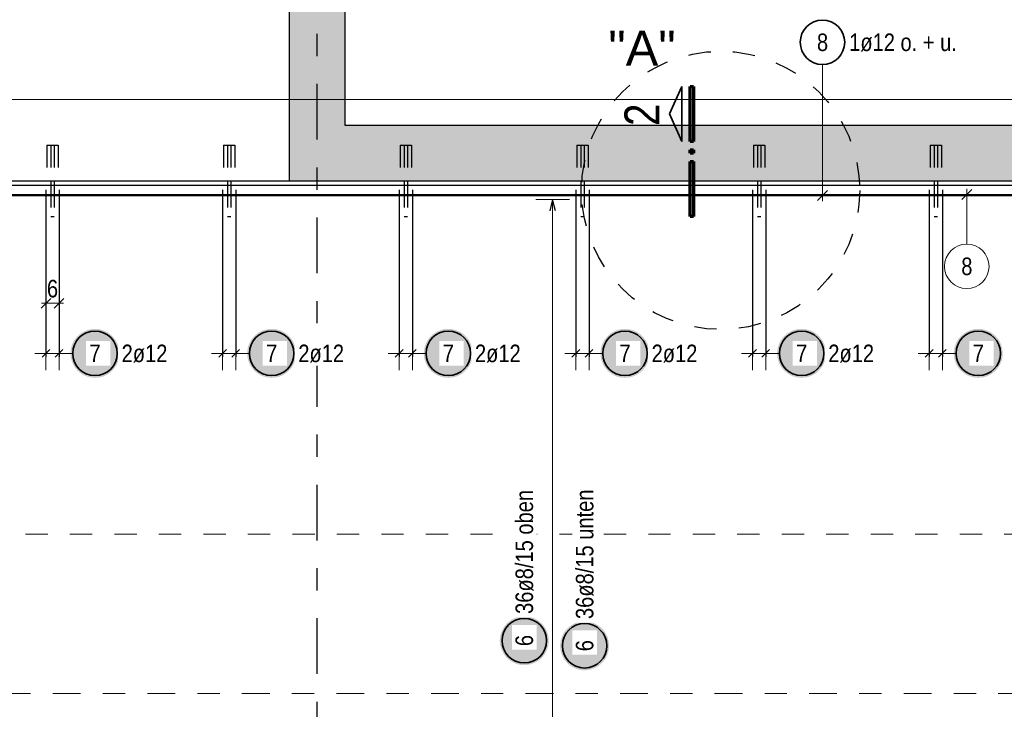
# Model space of a CAD drawing. Header units: millimetres. Extents: x 0 to 30.7, y 0 to 21.
# Tile 10 of 15: x 11.4 to 15.8, y 15.2 to 18.3. Entities that reach past the tile are written whole.
import ezdxf

# ---------------------------------------------------------------- set-up
doc = ezdxf.new("R2010")
doc.units = ezdxf.units.MM
for name, pattern in [('DASHDOT', [1, 0.5, -0.25, 0, -0.25]), ('DASHDOTX2', [2, 1, -0.5, 0, -0.5]), ('HIDDEN', [0.375, 0.25, -0.125])]:
    doc.linetypes.add(name, pattern=pattern)
doc.layers.add('Mattenbewehrung', color=7, linetype='Continuous', lineweight=20)
doc.layers.add('Schraffuren', color=7, linetype='Continuous', lineweight=20)
doc.styles.add('Arial', font='arial.ttf')
doc.styles.add('Arial Narrow', font='ARIALN.TTF')
doc.dimstyles.new('Arch_Strakon_dimstyle', dxfattribs={"dimtxt": 8.75, "dimasz": 1, "dimexe": 1.25, "dimexo": 0.0625, "dimgap": 1, "dimtad": 0, "dimdec": 5, "dimzin": 12, "dimdsep": 46, "dimtxsty": 'Arial Narrow', "dimblk": 'Arrowhead_Tick', "dimsah": 1, "dimcen": 0, "dimse1": 1, "dimse2": 1, "dimclrd": 6, "dimclrt": 2, "dimazin": 0, "dimtfac": 1, "dimtdec": 4, "dimtmove": 0, "dimatfit": 3, "dimldrblk": 'NONE', "dimfxl": 1, "dimtvp": 1, "dimtolj": 1, "dimtzin": 0, "dimlwd": 13, "dimarcsym": 2})

# ---------------------------------------------------------------- blocks, each defined once
blk = doc.blocks.new('Arrowhead_Tick')
at = {"color": 0, "linetype": 'Continuous', "lineweight": -2}
for p, q in [((0, 10), (0, -5)), ((-1, 0), (0, 0)), ((5, 0), (0, 0))]:
    blk.add_line(p, q, dxfattribs=at)
at = {"color": 2, "linetype": 'Continuous', "lineweight": 35}
blk.add_line((2.21, 2.21), (-2.21, -2.21), dxfattribs=at)
blk = doc.blocks.new('*D12')
at = {"color": 6, "linetype": 'Continuous', "lineweight": 13}
for p, q in [((11.4792, 17.025), (11.4692, 17.025)), ((11.4892, 17.025), (11.5482, 17.025)), ((11.5582, 17.025), (11.5682, 17.025))]:
    blk.add_line(p, q, dxfattribs=at)
at = {"layer": 'Defpoints', "color": 0}
for p in [(11.5482, 17.025), (11.4892, 16.7848), (11.5482, 16.7848)]:
    blk.add_point(p, dxfattribs=at)
at = {"color": 6, "lineweight": 13, "xscale": 0.01, "yscale": 0.01, "zscale": 0.01}
blk.add_blockref('Arrowhead_Tick', (11.4892, 17.025), dxfattribs=at)
at = {"color": 6, "lineweight": 13, "xscale": 0.01, "yscale": 0.01, "zscale": 0.01, "rotation": 180}
blk.add_blockref('Arrowhead_Tick', (11.5482, 17.025), dxfattribs=at)
at = {"color": 2, "lineweight": 35, "insert": (11.5187, 17.0902), "char_height": 0.07875, "attachment_point": 5, "style": 'Arial Narrow'}
blk.add_mtext('\\A1;6', dxfattribs=at)
blk = doc.blocks.new('_None')

msp = doc.modelspace()

# ---------------------------------------------------------------- hatches: boundary and pattern name
at = {"lineweight": 25, "true_color": 0xffffff}
for points in [[(11.819528, 16.8), (11.819461, 16.803839), (11.81926, 16.807673), (11.818925, 16.811498), (11.818457, 16.815309), (11.817857, 16.819101), (11.817124, 16.82287), (11.81626, 16.826611), (11.815267, 16.83032), (11.814144, 16.833992), (11.812894, 16.837622), (11.811518, 16.841207), (11.810018, 16.844741), (11.808395, 16.848221), (11.806652, 16.851642), (11.804791, 16.855), (11.802813, 16.858291), (11.800722, 16.861511), (11.79852, 16.864656), (11.796209, 16.867723), (11.793793, 16.870707), (11.791274, 16.873604), (11.788655, 16.876412), (11.78594, 16.879127), (11.783132, 16.881746), (11.780234, 16.884265), (11.777251, 16.886681), (11.774184, 16.888992), (11.771039, 16.891194), (11.767819, 16.893285), (11.764528, 16.895263), (11.76117, 16.897124), (11.757749, 16.898867), (11.754269, 16.90049), (11.750735, 16.90199), (11.74715, 16.903366), (11.74352, 16.904616), (11.739848, 16.905739), (11.736139, 16.906733), (11.732398, 16.907596), (11.728629, 16.908329), (11.724837, 16.908929), (11.721026, 16.909397), (11.717201, 16.909732), (11.713367, 16.909933), (11.709528, 16.91), (11.705689, 16.909933), (11.701855, 16.909732), (11.69803, 16.909397), (11.694219, 16.908929), (11.690427, 16.908329), (11.686658, 16.907596), (11.682916, 16.906733), (11.679208, 16.905739), (11.675536, 16.904616), (11.671906, 16.903366), (11.668321, 16.90199), (11.664787, 16.90049), (11.661307, 16.898867), (11.657886, 16.897124), (11.654528, 16.895263), (11.651237, 16.893285), (11.648017, 16.891194), (11.644871, 16.888992), (11.641805, 16.886681), (11.638821, 16.884265), (11.635923, 16.881746), (11.633115, 16.879127), (11.6304, 16.876412), (11.627782, 16.873604), (11.625263, 16.870707), (11.622847, 16.867723), (11.620536, 16.864656), (11.618334, 16.861511), (11.616243, 16.858291), (11.614265, 16.855), (11.612404, 16.851642), (11.61066, 16.848221), (11.609038, 16.844741), (11.607538, 16.841207), (11.606162, 16.837622), (11.604912, 16.833992), (11.603789, 16.83032), (11.602795, 16.826611), (11.601932, 16.82287), (11.601199, 16.819101), (11.600598, 16.815309), (11.60013, 16.811498), (11.599796, 16.807673), (11.599595, 16.803839), (11.599528, 16.8), (11.599595, 16.796161), (11.599796, 16.792327), (11.60013, 16.788502), (11.600598, 16.784691), (11.601199, 16.780899), (11.601932, 16.77713), (11.602795, 16.773389), (11.603789, 16.76968), (11.604912, 16.766008), (11.606162, 16.762378), (11.607538, 16.758793), (11.609038, 16.755259), (11.61066, 16.751779), (11.612404, 16.748358), (11.614265, 16.745), (11.616243, 16.741709), (11.618334, 16.738489), (11.620536, 16.735344), (11.622847, 16.732277), (11.625263, 16.729293), (11.627782, 16.726396), (11.6304, 16.723588), (11.633115, 16.720873), (11.635923, 16.718254), (11.638821, 16.715735), (11.641805, 16.713319), (11.644871, 16.711008), (11.648017, 16.708806), (11.651237, 16.706715), (11.654528, 16.704737), (11.657886, 16.702876), (11.661307, 16.701133), (11.664787, 16.69951), (11.668321, 16.69801), (11.671906, 16.696634), (11.675536, 16.695384), (11.679208, 16.694261), (11.682916, 16.693267), (11.686658, 16.692404), (11.690427, 16.691671), (11.694219, 16.691071), (11.69803, 16.690603), (11.701855, 16.690268), (11.705689, 16.690067), (11.709528, 16.69), (11.713367, 16.690067), (11.717201, 16.690268), (11.721026, 16.690603), (11.724837, 16.691071), (11.728629, 16.691671), (11.732398, 16.692404), (11.736139, 16.693267), (11.739848, 16.694261), (11.74352, 16.695384), (11.74715, 16.696634), (11.750735, 16.69801), (11.754269, 16.69951), (11.757749, 16.701133), (11.76117, 16.702876), (11.764528, 16.704737), (11.767819, 16.706715), (11.771039, 16.708806), (11.774184, 16.711008), (11.777251, 16.713319), (11.780234, 16.715735), (11.783132, 16.718254), (11.78594, 16.720873), (11.788655, 16.723588), (11.791274, 16.726396), (11.793793, 16.729293), (11.796209, 16.732277), (11.79852, 16.735344), (11.800722, 16.738489), (11.802813, 16.741709), (11.804791, 16.745), (11.806652, 16.748358), (11.808395, 16.751779), (11.810018, 16.755259), (11.811518, 16.758793), (11.812894, 16.762378), (11.814144, 16.766008), (11.815267, 16.76968), (11.81626, 16.773389), (11.817124, 16.77713), (11.817857, 16.780899), (11.818457, 16.784691), (11.818925, 16.788502), (11.81926, 16.792327)], [(12.613694, 16.8), (12.613627, 16.803839), (12.613427, 16.807673), (12.613092, 16.811498), (12.612624, 16.815309), (12.612023, 16.819101), (12.611291, 16.82287), (12.610427, 16.826611), (12.609433, 16.83032), (12.608311, 16.833992), (12.607061, 16.837622), (12.605685, 16.841207), (12.604184, 16.844741), (12.602562, 16.848221), (12.600819, 16.851642), (12.598957, 16.855), (12.59698, 16.858291), (12.594889, 16.861511), (12.592686, 16.864656), (12.590376, 16.867723), (12.587959, 16.870707), (12.58544, 16.873604), (12.582822, 16.876412), (12.580107, 16.879127), (12.577299, 16.881746), (12.574401, 16.884265), (12.571417, 16.886681), (12.568351, 16.888992), (12.565206, 16.891194), (12.561986, 16.893285), (12.558694, 16.895263), (12.555336, 16.897124), (12.551915, 16.898867), (12.548435, 16.90049), (12.544901, 16.90199), (12.541317, 16.903366), (12.537686, 16.904616), (12.534015, 16.905739), (12.530306, 16.906733), (12.526565, 16.907596), (12.522796, 16.908329), (12.519004, 16.908929), (12.515193, 16.909397), (12.511368, 16.909732), (12.507533, 16.909933), (12.503694, 16.91), (12.499856, 16.909933), (12.496021, 16.909732), (12.492196, 16.909397), (12.488385, 16.908929), (12.484593, 16.908329), (12.480824, 16.907596), (12.477083, 16.906733), (12.473374, 16.905739), (12.469703, 16.904616), (12.466072, 16.903366), (12.462488, 16.90199), (12.458953, 16.90049), (12.455474, 16.898867), (12.452053, 16.897124), (12.448694, 16.895263), (12.445403, 16.893285), (12.442183, 16.891194), (12.439038, 16.888992), (12.435972, 16.886681), (12.432988, 16.884265), (12.43009, 16.881746), (12.427282, 16.879127), (12.424567, 16.876412), (12.421949, 16.873604), (12.41943, 16.870707), (12.417013, 16.867723), (12.414703, 16.864656), (12.4125, 16.861511), (12.410409, 16.858291), (12.408432, 16.855), (12.40657, 16.851642), (12.404827, 16.848221), (12.403204, 16.844741), (12.401704, 16.841207), (12.400328, 16.837622), (12.399078, 16.833992), (12.397956, 16.83032), (12.396962, 16.826611), (12.396098, 16.82287), (12.395366, 16.819101), (12.394765, 16.815309), (12.394297, 16.811498), (12.393962, 16.807673), (12.393761, 16.803839), (12.393694, 16.8), (12.393761, 16.796161), (12.393962, 16.792327), (12.394297, 16.788502), (12.394765, 16.784691), (12.395366, 16.780899), (12.396098, 16.77713), (12.396962, 16.773389), (12.397956, 16.76968), (12.399078, 16.766008), (12.400328, 16.762378), (12.401704, 16.758793), (12.403204, 16.755259), (12.404827, 16.751779), (12.40657, 16.748358), (12.408432, 16.745), (12.410409, 16.741709), (12.4125, 16.738489), (12.414703, 16.735344), (12.417013, 16.732277), (12.41943, 16.729293), (12.421949, 16.726396), (12.424567, 16.723588), (12.427282, 16.720873), (12.43009, 16.718254), (12.432988, 16.715735), (12.435972, 16.713319), (12.439038, 16.711008), (12.442183, 16.708806), (12.445403, 16.706715), (12.448694, 16.704737), (12.452053, 16.702876), (12.455474, 16.701133), (12.458953, 16.69951), (12.462488, 16.69801), (12.466072, 16.696634), (12.469703, 16.695384), (12.473374, 16.694261), (12.477083, 16.693267), (12.480824, 16.692404), (12.484593, 16.691671), (12.488385, 16.691071), (12.492196, 16.690603), (12.496021, 16.690268), (12.499856, 16.690067), (12.503694, 16.69), (12.507533, 16.690067), (12.511368, 16.690268), (12.515193, 16.690603), (12.519004, 16.691071), (12.522796, 16.691671), (12.526565, 16.692404), (12.530306, 16.693267), (12.534015, 16.694261), (12.537686, 16.695384), (12.541317, 16.696634), (12.544901, 16.69801), (12.548435, 16.69951), (12.551915, 16.701133), (12.555336, 16.702876), (12.558694, 16.704737), (12.561986, 16.706715), (12.565206, 16.708806), (12.568351, 16.711008), (12.571417, 16.713319), (12.574401, 16.715735), (12.577299, 16.718254), (12.580107, 16.720873), (12.582822, 16.723588), (12.58544, 16.726396), (12.587959, 16.729293), (12.590376, 16.732277), (12.592686, 16.735344), (12.594889, 16.738489), (12.59698, 16.741709), (12.598957, 16.745), (12.600819, 16.748358), (12.602562, 16.751779), (12.604184, 16.755259), (12.605685, 16.758793), (12.607061, 16.762378), (12.608311, 16.766008), (12.609433, 16.76968), (12.610427, 16.773389), (12.611291, 16.77713), (12.612023, 16.780899), (12.612624, 16.784691), (12.613092, 16.788502), (12.613427, 16.792327)], [(13.407861, 16.8), (13.407794, 16.803839), (13.407593, 16.807673), (13.407259, 16.811498), (13.406791, 16.815309), (13.40619, 16.819101), (13.405457, 16.82287), (13.404594, 16.826611), (13.4036, 16.83032), (13.402477, 16.833992), (13.401227, 16.837622), (13.399851, 16.841207), (13.398351, 16.844741), (13.396728, 16.848221), (13.394985, 16.851642), (13.393124, 16.855), (13.391146, 16.858291), (13.389055, 16.861511), (13.386853, 16.864656), (13.384542, 16.867723), (13.382126, 16.870707), (13.379607, 16.873604), (13.376989, 16.876412), (13.374274, 16.879127), (13.371466, 16.881746), (13.368568, 16.884265), (13.365584, 16.886681), (13.362518, 16.888992), (13.359372, 16.891194), (13.356152, 16.893285), (13.352861, 16.895263), (13.349503, 16.897124), (13.346082, 16.898867), (13.342602, 16.90049), (13.339068, 16.90199), (13.335483, 16.903366), (13.331853, 16.904616), (13.328181, 16.905739), (13.324473, 16.906733), (13.320731, 16.907596), (13.316962, 16.908329), (13.31317, 16.908929), (13.309359, 16.909397), (13.305534, 16.909732), (13.3017, 16.909933), (13.297861, 16.91), (13.294022, 16.909933), (13.290188, 16.909732), (13.286363, 16.909397), (13.282552, 16.908929), (13.27876, 16.908329), (13.274991, 16.907596), (13.27125, 16.906733), (13.267541, 16.905739), (13.263869, 16.904616), (13.260239, 16.903366), (13.256654, 16.90199), (13.25312, 16.90049), (13.24964, 16.898867), (13.246219, 16.897124), (13.242861, 16.895263), (13.23957, 16.893285), (13.23635, 16.891194), (13.233205, 16.888992), (13.230138, 16.886681), (13.227154, 16.884265), (13.224257, 16.881746), (13.221449, 16.879127), (13.218734, 16.876412), (13.216115, 16.873604), (13.213596, 16.870707), (13.21118, 16.867723), (13.208869, 16.864656), (13.206667, 16.861511), (13.204576, 16.858291), (13.202598, 16.855), (13.200737, 16.851642), (13.198994, 16.848221), (13.197371, 16.844741), (13.195871, 16.841207), (13.194495, 16.837622), (13.193245, 16.833992), (13.192122, 16.83032), (13.191129, 16.826611), (13.190265, 16.82287), (13.189532, 16.819101), (13.188932, 16.815309), (13.188464, 16.811498), (13.188129, 16.807673), (13.187928, 16.803839), (13.187861, 16.8), (13.187928, 16.796161), (13.188129, 16.792327), (13.188464, 16.788502), (13.188932, 16.784691), (13.189532, 16.780899), (13.190265, 16.77713), (13.191129, 16.773389), (13.192122, 16.76968), (13.193245, 16.766008), (13.194495, 16.762378), (13.195871, 16.758793), (13.197371, 16.755259), (13.198994, 16.751779), (13.200737, 16.748358), (13.202598, 16.745), (13.204576, 16.741709), (13.206667, 16.738489), (13.208869, 16.735344), (13.21118, 16.732277), (13.213596, 16.729293), (13.216115, 16.726396), (13.218734, 16.723588), (13.221449, 16.720873), (13.224257, 16.718254), (13.227154, 16.715735), (13.230138, 16.713319), (13.233205, 16.711008), (13.23635, 16.708806), (13.23957, 16.706715), (13.242861, 16.704737), (13.246219, 16.702876), (13.24964, 16.701133), (13.25312, 16.69951), (13.256654, 16.69801), (13.260239, 16.696634), (13.263869, 16.695384), (13.267541, 16.694261), (13.27125, 16.693267), (13.274991, 16.692404), (13.27876, 16.691671), (13.282552, 16.691071), (13.286363, 16.690603), (13.290188, 16.690268), (13.294022, 16.690067), (13.297861, 16.69), (13.3017, 16.690067), (13.305534, 16.690268), (13.309359, 16.690603), (13.31317, 16.691071), (13.316962, 16.691671), (13.320731, 16.692404), (13.324473, 16.693267), (13.328181, 16.694261), (13.331853, 16.695384), (13.335483, 16.696634), (13.339068, 16.69801), (13.342602, 16.69951), (13.346082, 16.701133), (13.349503, 16.702876), (13.352861, 16.704737), (13.356152, 16.706715), (13.359372, 16.708806), (13.362518, 16.711008), (13.365584, 16.713319), (13.368568, 16.715735), (13.371466, 16.718254), (13.374274, 16.720873), (13.376989, 16.723588), (13.379607, 16.726396), (13.382126, 16.729293), (13.384542, 16.732277), (13.386853, 16.735344), (13.389055, 16.738489), (13.391146, 16.741709), (13.393124, 16.745), (13.394985, 16.748358), (13.396728, 16.751779), (13.398351, 16.755259), (13.399851, 16.758793), (13.401227, 16.762378), (13.402477, 16.766008), (13.4036, 16.76968), (13.404594, 16.773389), (13.405457, 16.77713), (13.40619, 16.780899), (13.406791, 16.784691), (13.407259, 16.788502), (13.407593, 16.792327)], [(14.202028, 16.8), (14.201961, 16.803839), (14.20176, 16.807673), (14.201425, 16.811498), (14.200957, 16.815309), (14.200357, 16.819101), (14.199624, 16.82287), (14.19876, 16.826611), (14.197767, 16.83032), (14.196644, 16.833992), (14.195394, 16.837622), (14.194018, 16.841207), (14.192518, 16.844741), (14.190895, 16.848221), (14.189152, 16.851642), (14.187291, 16.855), (14.185313, 16.858291), (14.183222, 16.861511), (14.18102, 16.864656), (14.178709, 16.867723), (14.176293, 16.870707), (14.173774, 16.873604), (14.171155, 16.876412), (14.16844, 16.879127), (14.165632, 16.881746), (14.162734, 16.884265), (14.159751, 16.886681), (14.156684, 16.888992), (14.153539, 16.891194), (14.150319, 16.893285), (14.147028, 16.895263), (14.14367, 16.897124), (14.140249, 16.898867), (14.136769, 16.90049), (14.133235, 16.90199), (14.12965, 16.903366), (14.12602, 16.904616), (14.122348, 16.905739), (14.118639, 16.906733), (14.114898, 16.907596), (14.111129, 16.908329), (14.107337, 16.908929), (14.103526, 16.909397), (14.099701, 16.909732), (14.095867, 16.909933), (14.092028, 16.91), (14.088189, 16.909933), (14.084355, 16.909732), (14.08053, 16.909397), (14.076719, 16.908929), (14.072927, 16.908329), (14.069158, 16.907596), (14.065416, 16.906733), (14.061708, 16.905739), (14.058036, 16.904616), (14.054406, 16.903366), (14.050821, 16.90199), (14.047287, 16.90049), (14.043807, 16.898867), (14.040386, 16.897124), (14.037028, 16.895263), (14.033737, 16.893285), (14.030517, 16.891194), (14.027371, 16.888992), (14.024305, 16.886681), (14.021321, 16.884265), (14.018423, 16.881746), (14.015615, 16.879127), (14.0129, 16.876412), (14.010282, 16.873604), (14.007763, 16.870707), (14.005347, 16.867723), (14.003036, 16.864656), (14.000834, 16.861511), (13.998743, 16.858291), (13.996765, 16.855), (13.994904, 16.851642), (13.99316, 16.848221), (13.991538, 16.844741), (13.990038, 16.841207), (13.988662, 16.837622), (13.987412, 16.833992), (13.986289, 16.83032), (13.985295, 16.826611), (13.984432, 16.82287), (13.983699, 16.819101), (13.983098, 16.815309), (13.98263, 16.811498), (13.982296, 16.807673), (13.982095, 16.803839), (13.982028, 16.8), (13.982095, 16.796161), (13.982296, 16.792327), (13.98263, 16.788502), (13.983098, 16.784691), (13.983699, 16.780899), (13.984432, 16.77713), (13.985295, 16.773389), (13.986289, 16.76968), (13.987412, 16.766008), (13.988662, 16.762378), (13.990038, 16.758793), (13.991538, 16.755259), (13.99316, 16.751779), (13.994904, 16.748358), (13.996765, 16.745), (13.998743, 16.741709), (14.000834, 16.738489), (14.003036, 16.735344), (14.005347, 16.732277), (14.007763, 16.729293), (14.010282, 16.726396), (14.0129, 16.723588), (14.015615, 16.720873), (14.018423, 16.718254), (14.021321, 16.715735), (14.024305, 16.713319), (14.027371, 16.711008), (14.030517, 16.708806), (14.033737, 16.706715), (14.037028, 16.704737), (14.040386, 16.702876), (14.043807, 16.701133), (14.047287, 16.69951), (14.050821, 16.69801), (14.054406, 16.696634), (14.058036, 16.695384), (14.061708, 16.694261), (14.065416, 16.693267), (14.069158, 16.692404), (14.072927, 16.691671), (14.076719, 16.691071), (14.08053, 16.690603), (14.084355, 16.690268), (14.088189, 16.690067), (14.092028, 16.69), (14.095867, 16.690067), (14.099701, 16.690268), (14.103526, 16.690603), (14.107337, 16.691071), (14.111129, 16.691671), (14.114898, 16.692404), (14.118639, 16.693267), (14.122348, 16.694261), (14.12602, 16.695384), (14.12965, 16.696634), (14.133235, 16.69801), (14.136769, 16.69951), (14.140249, 16.701133), (14.14367, 16.702876), (14.147028, 16.704737), (14.150319, 16.706715), (14.153539, 16.708806), (14.156684, 16.711008), (14.159751, 16.713319), (14.162734, 16.715735), (14.165632, 16.718254), (14.16844, 16.720873), (14.171155, 16.723588), (14.173774, 16.726396), (14.176293, 16.729293), (14.178709, 16.732277), (14.18102, 16.735344), (14.183222, 16.738489), (14.185313, 16.741709), (14.187291, 16.745), (14.189152, 16.748358), (14.190895, 16.751779), (14.192518, 16.755259), (14.194018, 16.758793), (14.195394, 16.762378), (14.196644, 16.766008), (14.197767, 16.76968), (14.19876, 16.773389), (14.199624, 16.77713), (14.200357, 16.780899), (14.200957, 16.784691), (14.201425, 16.788502), (14.20176, 16.792327)], [(14.996194, 16.8), (14.996127, 16.803839), (14.995927, 16.807673), (14.995592, 16.811498), (14.995124, 16.815309), (14.994523, 16.819101), (14.993791, 16.82287), (14.992927, 16.826611), (14.991933, 16.83032), (14.990811, 16.833992), (14.989561, 16.837622), (14.988185, 16.841207), (14.986684, 16.844741), (14.985062, 16.848221), (14.983319, 16.851642), (14.981457, 16.855), (14.97948, 16.858291), (14.977389, 16.861511), (14.975186, 16.864656), (14.972876, 16.867723), (14.970459, 16.870707), (14.96794, 16.873604), (14.965322, 16.876412), (14.962607, 16.879127), (14.959799, 16.881746), (14.956901, 16.884265), (14.953917, 16.886681), (14.950851, 16.888992), (14.947706, 16.891194), (14.944486, 16.893285), (14.941194, 16.895263), (14.937836, 16.897124), (14.934415, 16.898867), (14.930935, 16.90049), (14.927401, 16.90199), (14.923817, 16.903366), (14.920186, 16.904616), (14.916515, 16.905739), (14.912806, 16.906733), (14.909065, 16.907596), (14.905296, 16.908329), (14.901504, 16.908929), (14.897693, 16.909397), (14.893868, 16.909732), (14.890033, 16.909933), (14.886194, 16.91), (14.882356, 16.909933), (14.878521, 16.909732), (14.874696, 16.909397), (14.870885, 16.908929), (14.867093, 16.908329), (14.863324, 16.907596), (14.859583, 16.906733), (14.855874, 16.905739), (14.852203, 16.904616), (14.848572, 16.903366), (14.844988, 16.90199), (14.841453, 16.90049), (14.837974, 16.898867), (14.834553, 16.897124), (14.831194, 16.895263), (14.827903, 16.893285), (14.824683, 16.891194), (14.821538, 16.888992), (14.818472, 16.886681), (14.815488, 16.884265), (14.81259, 16.881746), (14.809782, 16.879127), (14.807067, 16.876412), (14.804449, 16.873604), (14.80193, 16.870707), (14.799513, 16.867723), (14.797203, 16.864656), (14.795, 16.861511), (14.792909, 16.858291), (14.790932, 16.855), (14.78907, 16.851642), (14.787327, 16.848221), (14.785704, 16.844741), (14.784204, 16.841207), (14.782828, 16.837622), (14.781578, 16.833992), (14.780456, 16.83032), (14.779462, 16.826611), (14.778598, 16.82287), (14.777866, 16.819101), (14.777265, 16.815309), (14.776797, 16.811498), (14.776462, 16.807673), (14.776261, 16.803839), (14.776194, 16.8), (14.776261, 16.796161), (14.776462, 16.792327), (14.776797, 16.788502), (14.777265, 16.784691), (14.777866, 16.780899), (14.778598, 16.77713), (14.779462, 16.773389), (14.780456, 16.76968), (14.781578, 16.766008), (14.782828, 16.762378), (14.784204, 16.758793), (14.785704, 16.755259), (14.787327, 16.751779), (14.78907, 16.748358), (14.790932, 16.745), (14.792909, 16.741709), (14.795, 16.738489), (14.797203, 16.735344), (14.799513, 16.732277), (14.80193, 16.729293), (14.804449, 16.726396), (14.807067, 16.723588), (14.809782, 16.720873), (14.81259, 16.718254), (14.815488, 16.715735), (14.818472, 16.713319), (14.821538, 16.711008), (14.824683, 16.708806), (14.827903, 16.706715), (14.831194, 16.704737), (14.834553, 16.702876), (14.837974, 16.701133), (14.841453, 16.69951), (14.844988, 16.69801), (14.848572, 16.696634), (14.852203, 16.695384), (14.855874, 16.694261), (14.859583, 16.693267), (14.863324, 16.692404), (14.867093, 16.691671), (14.870885, 16.691071), (14.874696, 16.690603), (14.878521, 16.690268), (14.882356, 16.690067), (14.886194, 16.69), (14.890033, 16.690067), (14.893868, 16.690268), (14.897693, 16.690603), (14.901504, 16.691071), (14.905296, 16.691671), (14.909065, 16.692404), (14.912806, 16.693267), (14.916515, 16.694261), (14.920186, 16.695384), (14.923817, 16.696634), (14.927401, 16.69801), (14.930935, 16.69951), (14.934415, 16.701133), (14.937836, 16.702876), (14.941194, 16.704737), (14.944486, 16.706715), (14.947706, 16.708806), (14.950851, 16.711008), (14.953917, 16.713319), (14.956901, 16.715735), (14.959799, 16.718254), (14.962607, 16.720873), (14.965322, 16.723588), (14.96794, 16.726396), (14.970459, 16.729293), (14.972876, 16.732277), (14.975186, 16.735344), (14.977389, 16.738489), (14.97948, 16.741709), (14.981457, 16.745), (14.983319, 16.748358), (14.985062, 16.751779), (14.986684, 16.755259), (14.988185, 16.758793), (14.989561, 16.762378), (14.990811, 16.766008), (14.991933, 16.76968), (14.992927, 16.773389), (14.993791, 16.77713), (14.994523, 16.780899), (14.995124, 16.784691), (14.995592, 16.788502), (14.995927, 16.792327)], [(15.790361, 16.8), (15.790294, 16.803839), (15.790093, 16.807673), (15.789759, 16.811498), (15.789291, 16.815309), (15.78869, 16.819101), (15.787957, 16.82287), (15.787094, 16.826611), (15.7861, 16.83032), (15.784977, 16.833992), (15.783727, 16.837622), (15.782351, 16.841207), (15.780851, 16.844741), (15.779228, 16.848221), (15.777485, 16.851642), (15.775624, 16.855), (15.773646, 16.858291), (15.771555, 16.861511), (15.769353, 16.864656), (15.767042, 16.867723), (15.764626, 16.870707), (15.762107, 16.873604), (15.759489, 16.876412), (15.756774, 16.879127), (15.753966, 16.881746), (15.751068, 16.884265), (15.748084, 16.886681), (15.745018, 16.888992), (15.741872, 16.891194), (15.738652, 16.893285), (15.735361, 16.895263), (15.732003, 16.897124), (15.728582, 16.898867), (15.725102, 16.90049), (15.721568, 16.90199), (15.717983, 16.903366), (15.714353, 16.904616), (15.710681, 16.905739), (15.706973, 16.906733), (15.703231, 16.907596), (15.699462, 16.908329), (15.69567, 16.908929), (15.691859, 16.909397), (15.688034, 16.909732), (15.6842, 16.909933), (15.680361, 16.91), (15.676522, 16.909933), (15.672688, 16.909732), (15.668863, 16.909397), (15.665052, 16.908929), (15.66126, 16.908329), (15.657491, 16.907596), (15.65375, 16.906733), (15.650041, 16.905739), (15.646369, 16.904616), (15.642739, 16.903366), (15.639154, 16.90199), (15.63562, 16.90049), (15.63214, 16.898867), (15.628719, 16.897124), (15.625361, 16.895263), (15.62207, 16.893285), (15.61885, 16.891194), (15.615705, 16.888992), (15.612638, 16.886681), (15.609654, 16.884265), (15.606757, 16.881746), (15.603949, 16.879127), (15.601234, 16.876412), (15.598615, 16.873604), (15.596096, 16.870707), (15.59368, 16.867723), (15.591369, 16.864656), (15.589167, 16.861511), (15.587076, 16.858291), (15.585098, 16.855), (15.583237, 16.851642), (15.581494, 16.848221), (15.579871, 16.844741), (15.578371, 16.841207), (15.576995, 16.837622), (15.575745, 16.833992), (15.574622, 16.83032), (15.573629, 16.826611), (15.572765, 16.82287), (15.572032, 16.819101), (15.571432, 16.815309), (15.570964, 16.811498), (15.570629, 16.807673), (15.570428, 16.803839), (15.570361, 16.8), (15.570428, 16.796161), (15.570629, 16.792327), (15.570964, 16.788502), (15.571432, 16.784691), (15.572032, 16.780899), (15.572765, 16.77713), (15.573629, 16.773389), (15.574622, 16.76968), (15.575745, 16.766008), (15.576995, 16.762378), (15.578371, 16.758793), (15.579871, 16.755259), (15.581494, 16.751779), (15.583237, 16.748358), (15.585098, 16.745), (15.587076, 16.741709), (15.589167, 16.738489), (15.591369, 16.735344), (15.59368, 16.732277), (15.596096, 16.729293), (15.598615, 16.726396), (15.601234, 16.723588), (15.603949, 16.720873), (15.606757, 16.718254), (15.609654, 16.715735), (15.612638, 16.713319), (15.615705, 16.711008), (15.61885, 16.708806), (15.62207, 16.706715), (15.625361, 16.704737), (15.628719, 16.702876), (15.63214, 16.701133), (15.63562, 16.69951), (15.639154, 16.69801), (15.642739, 16.696634), (15.646369, 16.695384), (15.650041, 16.694261), (15.65375, 16.693267), (15.657491, 16.692404), (15.66126, 16.691671), (15.665052, 16.691071), (15.668863, 16.690603), (15.672688, 16.690268), (15.676522, 16.690067), (15.680361, 16.69), (15.6842, 16.690067), (15.688034, 16.690268), (15.691859, 16.690603), (15.69567, 16.691071), (15.699462, 16.691671), (15.703231, 16.692404), (15.706973, 16.693267), (15.710681, 16.694261), (15.714353, 16.695384), (15.717983, 16.696634), (15.721568, 16.69801), (15.725102, 16.69951), (15.728582, 16.701133), (15.732003, 16.702876), (15.735361, 16.704737), (15.738652, 16.706715), (15.741872, 16.708806), (15.745018, 16.711008), (15.748084, 16.713319), (15.751068, 16.715735), (15.753966, 16.718254), (15.756774, 16.720873), (15.759489, 16.723588), (15.762107, 16.726396), (15.764626, 16.729293), (15.767042, 16.732277), (15.769353, 16.735344), (15.771555, 16.738489), (15.773646, 16.741709), (15.775624, 16.745), (15.777485, 16.748358), (15.779228, 16.751779), (15.780851, 16.755259), (15.782351, 16.758793), (15.783727, 16.762378), (15.784977, 16.766008), (15.7861, 16.76968), (15.787094, 16.773389), (15.787957, 16.77713), (15.78869, 16.780899), (15.789291, 16.784691), (15.789759, 16.788502), (15.790093, 16.792327)], [(13.749532, 15.509604), (13.749465, 15.513443), (13.749264, 15.517277), (13.74893, 15.521102), (13.748462, 15.524913), (13.747861, 15.528705), (13.747129, 15.532474), (13.746265, 15.536215), (13.745271, 15.539924), (13.744149, 15.543595), (13.742899, 15.547226), (13.741523, 15.55081), (13.740022, 15.554345), (13.7384, 15.557824), (13.736657, 15.561245), (13.734795, 15.564604), (13.732818, 15.567895), (13.730727, 15.571115), (13.728524, 15.57426), (13.726214, 15.577326), (13.723797, 15.58031), (13.721278, 15.583208), (13.71866, 15.586016), (13.715945, 15.588731), (13.713137, 15.59135), (13.710239, 15.593868), (13.707255, 15.596285), (13.704189, 15.598595), (13.701044, 15.600798), (13.697824, 15.602889), (13.694532, 15.604866), (13.691174, 15.606728), (13.687753, 15.608471), (13.684273, 15.610094), (13.680739, 15.611594), (13.677155, 15.61297), (13.673524, 15.61422), (13.669853, 15.615342), (13.666144, 15.616336), (13.662403, 15.6172), (13.658634, 15.617932), (13.654841, 15.618533), (13.651031, 15.619001), (13.647206, 15.619336), (13.643371, 15.619537), (13.639532, 15.619604), (13.635694, 15.619537), (13.631859, 15.619336), (13.628034, 15.619001), (13.624223, 15.618533), (13.620431, 15.617932), (13.616662, 15.6172), (13.612921, 15.616336), (13.609212, 15.615342), (13.605541, 15.61422), (13.60191, 15.61297), (13.598326, 15.611594), (13.594791, 15.610094), (13.591312, 15.608471), (13.587891, 15.606728), (13.584532, 15.604866), (13.581241, 15.602889), (13.578021, 15.600798), (13.574876, 15.598595), (13.57181, 15.596285), (13.568826, 15.593868), (13.565928, 15.59135), (13.56312, 15.588731), (13.560405, 15.586016), (13.557787, 15.583208), (13.555268, 15.58031), (13.552851, 15.577326), (13.550541, 15.57426), (13.548338, 15.571115), (13.546247, 15.567895), (13.54427, 15.564604), (13.542408, 15.561245), (13.540665, 15.557824), (13.539042, 15.554345), (13.537542, 15.55081), (13.536166, 15.547226), (13.534916, 15.543595), (13.533794, 15.539924), (13.5328, 15.536215), (13.531936, 15.532474), (13.531204, 15.528705), (13.530603, 15.524913), (13.530135, 15.521102), (13.5298, 15.517277), (13.529599, 15.513443), (13.529532, 15.509604), (13.529599, 15.505765), (13.5298, 15.50193), (13.530135, 15.498105), (13.530603, 15.494295), (13.531204, 15.490502), (13.531936, 15.486733), (13.5328, 15.482992), (13.533794, 15.479283), (13.534916, 15.475612), (13.536166, 15.471981), (13.537542, 15.468397), (13.539042, 15.464863), (13.540665, 15.461383), (13.542408, 15.457962), (13.54427, 15.454604), (13.546247, 15.451312), (13.548338, 15.448092), (13.550541, 15.444947), (13.552851, 15.441881), (13.555268, 15.438897), (13.557787, 15.435999), (13.560405, 15.433191), (13.56312, 15.430476), (13.565928, 15.427858), (13.568826, 15.425339), (13.57181, 15.422922), (13.574876, 15.420612), (13.578021, 15.418409), (13.581241, 15.416318), (13.584532, 15.414341), (13.587891, 15.412479), (13.591312, 15.410736), (13.594791, 15.409114), (13.598326, 15.407613), (13.60191, 15.406237), (13.605541, 15.404987), (13.609212, 15.403865), (13.612921, 15.402871), (13.616662, 15.402007), (13.620431, 15.401275), (13.624223, 15.400674), (13.628034, 15.400206), (13.631859, 15.399872), (13.635694, 15.399671), (13.639532, 15.399604), (13.643371, 15.399671), (13.647206, 15.399872), (13.651031, 15.400206), (13.654841, 15.400674), (13.658634, 15.401275), (13.662403, 15.402007), (13.666144, 15.402871), (13.669853, 15.403865), (13.673524, 15.404987), (13.677155, 15.406237), (13.680739, 15.407613), (13.684273, 15.409114), (13.687753, 15.410736), (13.691174, 15.412479), (13.694532, 15.414341), (13.697824, 15.416318), (13.701044, 15.418409), (13.704189, 15.420612), (13.707255, 15.422922), (13.710239, 15.425339), (13.713137, 15.427858), (13.715945, 15.430476), (13.71866, 15.433191), (13.721278, 15.435999), (13.723797, 15.438897), (13.726214, 15.441881), (13.728524, 15.444947), (13.730727, 15.448092), (13.732818, 15.451312), (13.734795, 15.454604), (13.736657, 15.457962), (13.7384, 15.461383), (13.740022, 15.464863), (13.741523, 15.468397), (13.742899, 15.471981), (13.744149, 15.475612), (13.745271, 15.479283), (13.746265, 15.482992), (13.747129, 15.486733), (13.747861, 15.490502), (13.748462, 15.494295), (13.74893, 15.498105), (13.749264, 15.50193)]]:
    msp.add_hatch(color=7, dxfattribs=at).paths.add_polyline_path(points)
at = {"lineweight": 35, "true_color": 0xffffff}
msp.add_hatch(color=7, dxfattribs=at).paths.add_polyline_path([(14.020735, 15.486612), (14.020668, 15.490451), (14.020467, 15.494286), (14.020132, 15.498111), (14.019664, 15.501921), (14.019064, 15.505714), (14.018331, 15.509483), (14.017467, 15.513224), (14.016474, 15.516932), (14.015351, 15.520604), (14.014101, 15.524235), (14.012725, 15.527819), (14.011225, 15.531353), (14.009602, 15.534833), (14.007859, 15.538254), (14.005998, 15.541612), (14.00402, 15.544904), (14.001929, 15.548124), (13.999727, 15.551269), (13.997416, 15.554335), (13.995, 15.557319), (13.992481, 15.560217), (13.989862, 15.563025), (13.987147, 15.56574), (13.984339, 15.568358), (13.981441, 15.570877), (13.978458, 15.573294), (13.975391, 15.575604), (13.972246, 15.577807), (13.969026, 15.579898), (13.965735, 15.581875), (13.962377, 15.583737), (13.958956, 15.58548), (13.955476, 15.587102), (13.951941, 15.588603), (13.948357, 15.589979), (13.944727, 15.591229), (13.941055, 15.592351), (13.937346, 15.593345), (13.933605, 15.594209), (13.929836, 15.594941), (13.926044, 15.595542), (13.922233, 15.59601), (13.918408, 15.596344), (13.914574, 15.596545), (13.910735, 15.596612), (13.906896, 15.596545), (13.903062, 15.596344), (13.899237, 15.59601), (13.895426, 15.595542), (13.891633, 15.594941), (13.887864, 15.594209), (13.884123, 15.593345), (13.880415, 15.592351), (13.876743, 15.591229), (13.873113, 15.589979), (13.869528, 15.588603), (13.865994, 15.587102), (13.862514, 15.58548), (13.859093, 15.583737), (13.855735, 15.581875), (13.852444, 15.579898), (13.849224, 15.577807), (13.846078, 15.575604), (13.843012, 15.573294), (13.840028, 15.570877), (13.83713, 15.568358), (13.834322, 15.56574), (13.831607, 15.563025), (13.828989, 15.560217), (13.82647, 15.557319), (13.824054, 15.554335), (13.821743, 15.551269), (13.819541, 15.548124), (13.817449, 15.544904), (13.815472, 15.541612), (13.813611, 15.538254), (13.811867, 15.534833), (13.810245, 15.531353), (13.808745, 15.527819), (13.807369, 15.524235), (13.806119, 15.520604), (13.804996, 15.516932), (13.804002, 15.513224), (13.803139, 15.509483), (13.802406, 15.505714), (13.801805, 15.501921), (13.801337, 15.498111), (13.801003, 15.494286), (13.800802, 15.490451), (13.800735, 15.486612), (13.800802, 15.482773), (13.801003, 15.478939), (13.801337, 15.475114), (13.801805, 15.471303), (13.802406, 15.467511), (13.803139, 15.463742), (13.804002, 15.460001), (13.804996, 15.456292), (13.806119, 15.452621), (13.807369, 15.44899), (13.808745, 15.445406), (13.810245, 15.441871), (13.811867, 15.438392), (13.813611, 15.434971), (13.815472, 15.431612), (13.817449, 15.428321), (13.819541, 15.425101), (13.821743, 15.421956), (13.824054, 15.41889), (13.82647, 15.415906), (13.828989, 15.413008), (13.831607, 15.4102), (13.834322, 15.407485), (13.83713, 15.404866), (13.840028, 15.402347), (13.843012, 15.399931), (13.846078, 15.397621), (13.849224, 15.395418), (13.852444, 15.393327), (13.855735, 15.39135), (13.859093, 15.389488), (13.862514, 15.387745), (13.865994, 15.386122), (13.869528, 15.384622), (13.873113, 15.383246), (13.876743, 15.381996), (13.880415, 15.380874), (13.884123, 15.37988), (13.887864, 15.379016), (13.891633, 15.378284), (13.895426, 15.377683), (13.899237, 15.377215), (13.903062, 15.37688), (13.906896, 15.376679), (13.910735, 15.376612), (13.914574, 15.376679), (13.918408, 15.37688), (13.922233, 15.377215), (13.926044, 15.377683), (13.929836, 15.378284), (13.933605, 15.379016), (13.937346, 15.37988), (13.941055, 15.380874), (13.944727, 15.381996), (13.948357, 15.383246), (13.951941, 15.384622), (13.955476, 15.386122), (13.958956, 15.387745), (13.962377, 15.389488), (13.965735, 15.39135), (13.969026, 15.393327), (13.972246, 15.395418), (13.975391, 15.397621), (13.978458, 15.399931), (13.981441, 15.402347), (13.984339, 15.404866), (13.987147, 15.407485), (13.989862, 15.4102), (13.992481, 15.413008), (13.995, 15.415906), (13.997416, 15.41889), (13.999727, 15.421956), (14.001929, 15.425101), (14.00402, 15.428321), (14.005998, 15.431612), (14.007859, 15.434971), (14.009602, 15.438392), (14.011225, 15.441871), (14.012725, 15.445406), (14.014101, 15.44899), (14.015351, 15.452621), (14.016474, 15.456292), (14.017467, 15.460001), (14.018331, 15.463742), (14.019064, 15.467511), (14.019664, 15.471303), (14.020132, 15.475114), (14.020467, 15.478939)])
at = {"layer": 'Schraffuren', "lineweight": 25, "true_color": 0xd7ffd7}
for points in [[(12.832458, 19.092687), (12.832458, 17.57486), (12.582458, 17.57486), (12.582458, 19.092687)], [(18.497272, 17.82486), (18.497272, 17.57486), (12.832458, 17.57486), (12.832458, 17.82486)]]:
    msp.add_hatch(color=254, dxfattribs=at).paths.add_polyline_path(points)

# ---------------------------------------------------------------- linework, layer by layer
at = {"color": 3, "linetype": 'DASHDOTX2', "lineweight": 25, "ltscale": 0.25}
msp.add_line((12.707035, 19.209938), (12.707035, 11.482822), dxfattribs=at)
at = {"color": 5, "linetype": 'Continuous', "lineweight": 18}
for p, q in [((14.980126, 18.097378), (14.980126, 17.483847)), ((18.022514, 17.94), (3.447066, 17.94)), ((13.84215, 17.490847), (13.69215, 17.490847)), ((13.76715, 12.288029), (13.76715, 17.490847)), ((11.489232, 16.725), (11.489232, 16.875)), ((11.548232, 16.725), (11.548232, 16.875)), ((12.283399, 16.725), (12.283399, 16.875)), ((12.342399, 16.725), (12.342399, 16.875)), ((13.077565, 16.725), (13.077565, 16.875)), ((13.136565, 16.725), (13.136565, 16.875)), ((13.871732, 16.725), (13.871732, 16.875)), ((13.930732, 16.725), (13.930732, 16.875)), ((14.665899, 16.725), (14.665899, 16.875)), ((14.724899, 16.725), (14.724899, 16.875)), ((15.460065, 16.725), (15.460065, 16.875)), ((15.519065, 16.725), (15.519065, 16.875)), ((11.598232, 16.8), (11.439232, 16.8)), ((11.609528, 16.8), (11.598232, 16.8)), ((12.392399, 16.8), (12.233399, 16.8)), ((12.403694, 16.8), (12.392399, 16.8)), ((13.186565, 16.8), (13.027565, 16.8)), ((13.197861, 16.8), (13.186565, 16.8)), ((13.980732, 16.8), (13.821732, 16.8)), ((13.992028, 16.8), (13.980732, 16.8)), ((14.774899, 16.8), (14.615899, 16.8)), ((14.786194, 16.8), (14.774899, 16.8)), ((15.569065, 16.8), (15.410065, 16.8)), ((15.580361, 16.8), (15.569065, 16.8))]:
    msp.add_line(p, q, dxfattribs=at)
at = {"color": 2, "linetype": 'Continuous', "lineweight": 35}
for p, q in [((14.291677, 17.875417), (14.347927, 17.999169)), ((14.347927, 17.999169), (14.347927, 17.751669)), ((14.347927, 17.751669), (14.291677, 17.875417))]:
    msp.add_line(p, q, dxfattribs=at)
at = {"color": 1, "linetype": 'Continuous', "lineweight": 70}
for p, q in [((14.385427, 17.751669), (14.385427, 17.999169)), ((14.385427, 17.999169), (14.400425, 17.999169)), ((14.400425, 17.999169), (14.400425, 17.751669)), ((14.400425, 17.751669), (14.385427, 17.751669)), ((14.385427, 17.699169), (14.385427, 17.714168)), ((14.385427, 17.714168), (14.400425, 17.714168)), ((14.400425, 17.714168), (14.400425, 17.699169)), ((14.400425, 17.699169), (14.385427, 17.699169)), ((14.385427, 17.414168), (14.385427, 17.661668)), ((14.385427, 17.661668), (14.400425, 17.661668)), ((14.400425, 17.661668), (14.400425, 17.414168)), ((14.400425, 17.414168), (14.385427, 17.414168))]:
    msp.add_line(p, q, dxfattribs=at)
at = {"color": 3, "linetype": 'HIDDEN', "lineweight": 25, "ltscale": 0.25}
for p, q in [((11.493883, 17.73486), (11.495786, 17.73486)), ((11.493883, 17.73486), (11.493883, 17.57486)), ((11.495786, 17.73486), (11.501205, 17.73486)), ((11.501205, 17.73486), (11.509316, 17.73486)), ((11.509316, 17.73486), (11.518883, 17.73486)), ((11.510732, 17.73486), (11.510732, 17.57486)), ((11.518883, 17.73486), (11.52845, 17.73486)), ((11.526732, 17.73486), (11.526732, 17.57486)), ((11.52845, 17.73486), (11.536561, 17.73486)), ((11.536561, 17.73486), (11.54198, 17.73486)), ((11.54198, 17.73486), (11.543883, 17.73486)), ((11.543883, 17.73486), (11.543883, 17.57486)), ((12.28805, 17.73486), (12.289953, 17.73486)), ((12.28805, 17.73486), (12.28805, 17.57486)), ((12.289953, 17.73486), (12.295372, 17.73486)), ((12.295372, 17.73486), (12.303483, 17.73486)), ((12.303483, 17.73486), (12.31305, 17.73486)), ((12.304899, 17.73486), (12.304899, 17.57486)), ((12.31305, 17.73486), (12.322617, 17.73486)), ((12.320899, 17.73486), (12.320899, 17.57486)), ((12.322617, 17.73486), (12.330727, 17.73486)), ((12.330727, 17.73486), (12.336147, 17.73486)), ((12.336147, 17.73486), (12.33805, 17.73486)), ((12.33805, 17.73486), (12.33805, 17.57486)), ((13.082216, 17.73486), (13.084119, 17.73486)), ((13.082216, 17.73486), (13.082216, 17.57486)), ((13.084119, 17.73486), (13.089539, 17.73486)), ((13.089539, 17.73486), (13.097649, 17.73486)), ((13.097649, 17.73486), (13.107216, 17.73486)), ((13.099065, 17.73486), (13.099065, 17.57486)), ((13.107216, 17.73486), (13.116783, 17.73486)), ((13.115065, 17.73486), (13.115065, 17.57486)), ((13.116783, 17.73486), (13.124894, 17.73486)), ((13.124894, 17.73486), (13.130313, 17.73486)), ((13.130313, 17.73486), (13.132216, 17.73486)), ((13.132216, 17.73486), (13.132216, 17.57486)), ((13.876383, 17.73486), (13.878286, 17.73486)), ((13.876383, 17.73486), (13.876383, 17.57486)), ((13.878286, 17.73486), (13.883705, 17.73486)), ((13.883705, 17.73486), (13.891816, 17.73486)), ((13.891816, 17.73486), (13.901383, 17.73486)), ((13.893232, 17.73486), (13.893232, 17.57486)), ((13.901383, 17.73486), (13.91095, 17.73486)), ((13.909232, 17.73486), (13.909232, 17.57486)), ((13.91095, 17.73486), (13.919061, 17.73486)), ((13.919061, 17.73486), (13.92448, 17.73486)), ((13.92448, 17.73486), (13.926383, 17.73486)), ((13.926383, 17.73486), (13.926383, 17.57486)), ((14.67055, 17.73486), (14.672453, 17.73486)), ((14.67055, 17.73486), (14.67055, 17.57486)), ((14.672453, 17.73486), (14.677872, 17.73486)), ((14.677872, 17.73486), (14.685983, 17.73486)), ((14.685983, 17.73486), (14.69555, 17.73486)), ((14.687399, 17.73486), (14.687399, 17.57486)), ((14.69555, 17.73486), (14.705117, 17.73486)), ((14.703399, 17.73486), (14.703399, 17.57486)), ((14.705117, 17.73486), (14.713227, 17.73486)), ((14.713227, 17.73486), (14.718647, 17.73486)), ((14.718647, 17.73486), (14.72055, 17.73486)), ((14.72055, 17.73486), (14.72055, 17.57486)), ((15.464716, 17.73486), (15.466619, 17.73486)), ((15.464716, 17.73486), (15.464716, 17.57486)), ((15.466619, 17.73486), (15.472039, 17.73486)), ((15.472039, 17.73486), (15.480149, 17.73486)), ((15.480149, 17.73486), (15.489716, 17.73486)), ((15.481565, 17.73486), (15.481565, 17.57486)), ((15.489716, 17.73486), (15.499283, 17.73486)), ((15.497565, 17.73486), (15.497565, 17.57486)), ((15.499283, 17.73486), (15.507394, 17.73486)), ((15.507394, 17.73486), (15.512813, 17.73486)), ((15.512813, 17.73486), (15.514716, 17.73486)), ((15.514716, 17.73486), (15.514716, 17.57486)), ((11.510732, 17.554847), (11.510732, 17.41486)), ((11.526732, 17.554847), (11.526732, 17.41486)), ((12.304899, 17.554847), (12.304899, 17.41486)), ((12.320899, 17.554847), (12.320899, 17.41486)), ((13.099065, 17.554847), (13.099065, 17.41486)), ((13.115065, 17.554847), (13.115065, 17.41486)), ((13.893232, 17.554847), (13.893232, 17.41486)), ((13.909232, 17.554847), (13.909232, 17.41486)), ((14.687399, 17.554847), (14.687399, 17.41486)), ((14.703399, 17.554847), (14.703399, 17.41486)), ((15.481565, 17.554847), (15.481565, 17.41486)), ((15.497565, 17.554847), (15.497565, 17.41486)), ((11.510732, 17.41486), (11.511341, 17.41486)), ((11.511341, 17.41486), (11.513075, 17.41486)), ((11.513075, 17.41486), (11.51567, 17.41486)), ((11.51567, 17.41486), (11.518732, 17.41486)), ((11.518732, 17.41486), (11.521793, 17.41486)), ((11.521793, 17.41486), (11.524389, 17.41486)), ((11.524389, 17.41486), (11.526123, 17.41486)), ((11.526123, 17.41486), (11.526732, 17.41486)), ((12.304899, 17.41486), (12.305507, 17.41486)), ((12.305507, 17.41486), (12.307242, 17.41486)), ((12.307242, 17.41486), (12.309837, 17.41486)), ((12.309837, 17.41486), (12.312899, 17.41486)), ((12.312899, 17.41486), (12.31596, 17.41486)), ((12.31596, 17.41486), (12.318555, 17.41486)), ((12.318555, 17.41486), (12.32029, 17.41486)), ((12.32029, 17.41486), (12.320899, 17.41486)), ((13.099065, 17.41486), (13.099674, 17.41486)), ((13.099674, 17.41486), (13.101408, 17.41486)), ((13.101408, 17.41486), (13.104004, 17.41486)), ((13.104004, 17.41486), (13.107065, 17.41486)), ((13.107065, 17.41486), (13.110127, 17.41486)), ((13.110127, 17.41486), (13.112722, 17.41486)), ((13.112722, 17.41486), (13.114456, 17.41486)), ((13.114456, 17.41486), (13.115065, 17.41486)), ((13.893232, 17.41486), (13.893841, 17.41486)), ((13.893841, 17.41486), (13.895575, 17.41486)), ((13.895575, 17.41486), (13.89817, 17.41486)), ((13.89817, 17.41486), (13.901232, 17.41486)), ((13.901232, 17.41486), (13.904293, 17.41486)), ((13.904293, 17.41486), (13.906889, 17.41486)), ((13.906889, 17.41486), (13.908623, 17.41486)), ((13.908623, 17.41486), (13.909232, 17.41486)), ((14.687399, 17.41486), (14.688007, 17.41486)), ((14.688007, 17.41486), (14.689742, 17.41486)), ((14.689742, 17.41486), (14.692337, 17.41486)), ((14.692337, 17.41486), (14.695399, 17.41486)), ((14.695399, 17.41486), (14.69846, 17.41486)), ((14.69846, 17.41486), (14.701055, 17.41486)), ((14.701055, 17.41486), (14.70279, 17.41486)), ((14.70279, 17.41486), (14.703399, 17.41486)), ((15.481565, 17.41486), (15.482174, 17.41486)), ((15.482174, 17.41486), (15.483908, 17.41486)), ((15.483908, 17.41486), (15.486504, 17.41486)), ((15.486504, 17.41486), (15.489565, 17.41486)), ((15.489565, 17.41486), (15.492627, 17.41486)), ((15.492627, 17.41486), (15.495222, 17.41486)), ((15.495222, 17.41486), (15.496956, 17.41486)), ((15.496956, 17.41486), (15.497565, 17.41486))]:
    msp.add_line(p, q, dxfattribs=at)
at = {"color": 3, "linetype": 'Continuous', "lineweight": 25}
for p, q in [((3.382065, 17.57486), (12.582458, 17.57486)), ((11.510732, 17.57486), (11.510732, 17.554847)), ((11.526732, 17.57486), (11.526732, 17.554847)), ((12.304899, 17.57486), (12.304899, 17.554847)), ((12.320899, 17.57486), (12.320899, 17.554847)), ((13.099065, 17.57486), (13.099065, 17.554847)), ((13.115065, 17.57486), (13.115065, 17.554847)), ((13.893232, 17.57486), (13.893232, 17.554847)), ((13.909232, 17.57486), (13.909232, 17.554847)), ((14.687399, 17.57486), (14.687399, 17.554847)), ((14.703399, 17.57486), (14.703399, 17.554847)), ((15.481565, 17.57486), (15.481565, 17.554847)), ((15.497565, 17.57486), (15.497565, 17.554847)), ((3.382066, 17.554847), (18.067514, 17.554847)), ((11.489232, 17.534847), (11.489232, 16.784847)), ((11.548232, 17.534847), (11.548232, 16.784847)), ((12.283399, 17.534847), (12.283399, 16.784847)), ((12.342399, 17.534847), (12.342399, 16.784847)), ((13.077565, 17.534847), (13.077565, 16.784847)), ((13.136565, 17.534847), (13.136565, 16.784847)), ((13.871732, 17.534847), (13.871732, 16.784847)), ((13.930732, 17.534847), (13.930732, 16.784847)), ((14.665899, 17.534847), (14.665899, 16.784847)), ((14.724899, 17.534847), (14.724899, 16.784847)), ((14.958028, 17.48675), (15.002223, 17.530944)), ((15.460065, 17.534847), (15.460065, 16.784847)), ((15.519065, 17.534847), (15.519065, 16.784847)), ((8.037514, 17.513847), (18.037514, 17.513847)), ((8.037514, 17.508847), (18.037514, 17.508847)), ((13.76715, 17.490847), (13.753753, 17.440847)), ((13.780547, 17.440847), (13.76715, 17.490847)), ((11.471554, 16.782322), (11.50691, 16.817678)), ((11.530554, 16.782322), (11.56591, 16.817678)), ((12.265721, 16.782322), (12.301076, 16.817678)), ((12.324721, 16.782322), (12.360076, 16.817678)), ((13.059888, 16.782322), (13.095243, 16.817678)), ((13.118888, 16.782322), (13.154243, 16.817678)), ((13.854054, 16.782322), (13.88941, 16.817678)), ((13.913054, 16.782322), (13.94841, 16.817678)), ((14.648221, 16.782322), (14.683576, 16.817678)), ((14.707221, 16.782322), (14.742576, 16.817678)), ((15.442388, 16.782322), (15.477743, 16.817678)), ((15.501388, 16.782322), (15.536743, 16.817678))]:
    msp.add_line(p, q, dxfattribs=at)
at = {"color": 9, "linetype": 'Continuous', "lineweight": 0}
for p, q in [((15.650942, 17.535944), (15.606748, 17.49175)), ((15.628845, 17.290895), (15.628845, 17.538847))]:
    msp.add_line(p, q, dxfattribs=at)
at = {"color": 9, "linetype": 'HIDDEN', "lineweight": 0, "ltscale": 0.25}
msp.add_line((18.497272, 15.987213), (2.17032, 15.987213), dxfattribs=at)
at = {"color": 9, "linetype": 'DASHDOT', "lineweight": 0, "ltscale": 0.25}
msp.add_line((2.17032, 15.272371), (18.497272, 15.272371), dxfattribs=at)
at = {"color": 2, "linetype": 'Continuous', "lineweight": 35}
for centre in [(14.980126, 18.197378), (11.709528, 16.8), (12.503694, 16.8), (13.297861, 16.8), (14.092028, 16.8), (14.886194, 16.8), (15.680361, 16.8), (13.639532, 15.509604), (13.910735, 15.486612)]:
    msp.add_circle(centre, 0.1, dxfattribs=at)
at = {"color": 3, "linetype": 'HIDDEN', "lineweight": 25, "ltscale": 0.25}
msp.add_circle((14.522314, 17.532094), 0.625, dxfattribs=at)
at = {"color": 9, "linetype": 'Continuous', "lineweight": 0}
for centre, radius in [((15.628845, 17.190895), 0.1), ((11.489232, 16.784847), 0.00111), ((11.548232, 16.784847), 0.00111)]:
    msp.add_circle(centre, radius, dxfattribs=at)
at = {"layer": 'Mattenbewehrung', "color": 3, "linetype": 'Continuous', "lineweight": 25}
for p, q in [((12.582458, 19.092687), (12.582458, 17.57486)), ((12.832458, 19.092687), (12.832458, 17.82486)), ((12.832458, 17.82486), (17.207514, 17.82486)), ((12.582458, 17.57486), (12.832458, 17.57486)), ((12.832458, 17.57486), (18.497272, 17.57486))]:
    msp.add_line(p, q, dxfattribs=at)

# ---------------------------------------------------------------- texts
at = {"color": 1, "lineweight": 70, "style": 'Arial'}
msp.add_text('"A"', height=0.1575, dxfattribs=at).set_placement((14.017345, 18.091982))
at = {"color": 1, "lineweight": 70, "style": 'Arial Narrow'}
msp.add_text('2', height=0.1575, rotation=90, dxfattribs=at).set_placement((14.247432, 17.821807))
at = {"color": 2, "lineweight": 35, "char_height": 0.07875, "attachment_point": 1, "line_spacing_factor": 0.9, "style": 'Arial Narrow'}
for s, insert in [('8', (14.955319, 18.236753)), ('1ø12 o. + u.', (15.100126, 18.236753))]:
    msp.add_mtext(s, dxfattribs=dict(at, insert=insert))
at = {"color": 9, "lineweight": 0, "insert": (15.604039, 17.23027), "char_height": 0.07875, "attachment_point": 1, "line_spacing_factor": 0.9, "style": 'Arial Narrow'}
msp.add_mtext('8', dxfattribs=at)

# ---------------------------------------------------------------- dimensions: what is measured, and where the dimension line sits
at = {"lineweight": 35}
dim = msp.add_linear_dim(base=(11.548232, 17.025), p1=(11.489232, 16.784847), p2=(11.548232, 16.784847), text='6', dimstyle='Arch_Strakon_dimstyle', override={"dimscale": 0.01, "dimtxt": 7.875, "dimasz": 1, "dimgap": 2.5, "dimtad": 1, "dimjust": 0, "dimtih": 0, "dimtoh": 0, "dimdec": 5, "dimdsep": 46, "dimtxsty": 'Arial Narrow', "dimclrd": 6, "dimclrt": 2, "dimtix": 1, "dimtofl": 255, "dimtmove": 0, "dimatfit": 2, "dimfxl": 0, "dimfxlon": 0, "dimtvp": 31.746032, "dimlwd": 13}, dxfattribs=at)
dim.commit()
dim.dimension.update_dxf_attribs({"geometry": '*D12', "text_midpoint": (11.518732, 17.025), "dimtype": 160})

# ---------------------------------------------------------------- next in the draw order: texts
at = {"color": 2, "lineweight": 35, "char_height": 0.07875, "attachment_point": 1, "line_spacing_factor": 0.9, "style": 'Arial Narrow', "bg_fill": 3, "box_fill_scale": 1.2, "bg_fill_color": 256, "bg_fill_true_color": 13158600, "bg_fill_transparency": 0}
for s, insert in [('7', (11.684722, 16.839375)), ('2ø12', (11.829528, 16.839375)), ('7', (12.478888, 16.839375)), ('2ø12', (12.623694, 16.839375)), ('7', (13.273055, 16.839375)), ('2ø12', (13.417861, 16.839375)), ('7', (14.067222, 16.839375)), ('2ø12', (14.212028, 16.839375)), ('7', (14.861388, 16.839375)), ('2ø12', (15.006194, 16.839375)), ('7', (15.655555, 16.839375))]:
    msp.add_mtext(s, dxfattribs=dict(at, insert=insert))
at = {"color": 2, "lineweight": 35, "char_height": 0.07875, "attachment_point": 1, "rotation": 90, "line_spacing_factor": 0.9, "style": 'Arial Narrow', "bg_fill": 3, "box_fill_scale": 1.2, "bg_fill_color": 256, "bg_fill_true_color": 13158600, "bg_fill_transparency": 0}
for s, insert in [('36ø8/15 oben', (13.600157, 15.629604)), ('36ø8/15 unten', (13.87136, 15.606612)), ('6', (13.600157, 15.484797)), ('6', (13.87136, 15.461806))]:
    msp.add_mtext(s, dxfattribs=dict(at, insert=insert))

doc.saveas('drawing.dxf')
